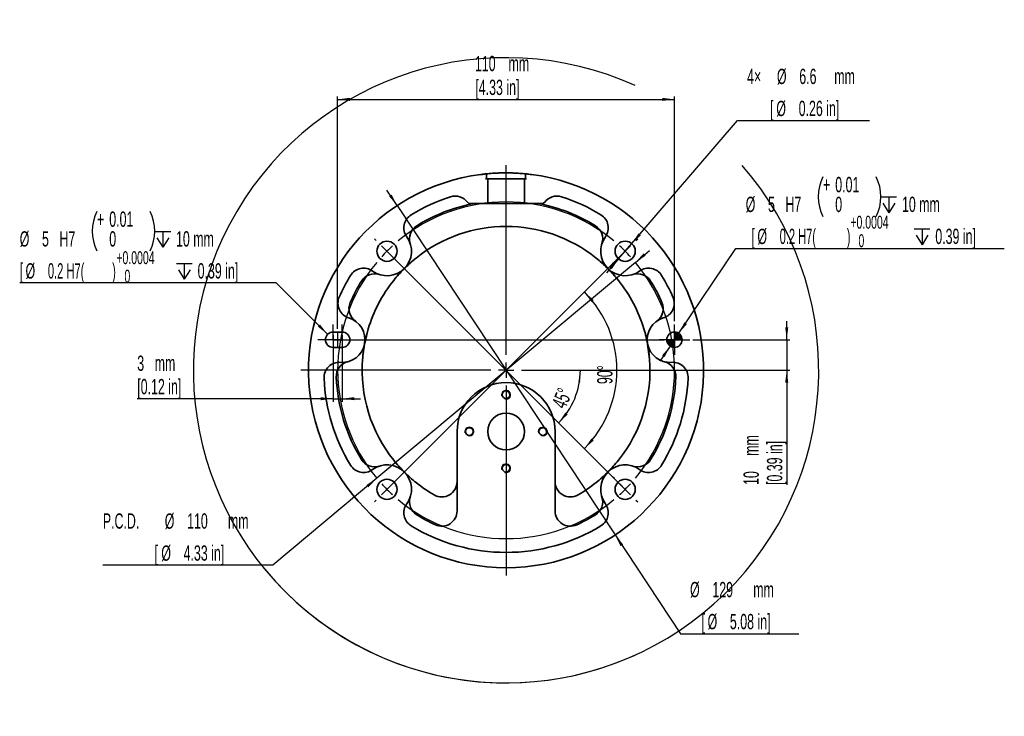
# Model space of a CAD drawing. Header units: millimetres. Extents: x 118 to 279, y 46 to 284.
# Tile 2 of 2: x 118 to 279, y 171 to 284. Entities that reach past the tile are written whole.
import ezdxf

# ---------------------------------------------------------------- set-up
doc = ezdxf.new("R2010")
doc.units = ezdxf.units.MM
doc.layers.add('标注层', color=3, linetype='Continuous')
doc.styles.add('SLDTEXTSTYLE0', font='TXT', dxfattribs={"width": 0.605})
doc.styles.add('SLDTEXTSTYLE1', font='TXT', dxfattribs={"width": 0.540833})
doc.styles.add('SLDTEXTSTYLE2', font='TXT', dxfattribs={"width": 0.543235})
doc.dimstyles.new('SLDDIMSTYLE0', dxfattribs={"dimtxt": 2.5, "dimasz": 2, "dimexe": 0, "dimexo": 0.0625, "dimtad": 2, "dimlfac": 2, "dimrnd": 1e-09, "dimzin": 12, "dimdsep": 46, "dimtxsty": 'SLDTEXTSTYLE0', "dimsah": 1, "dimcen": 0.09, "dimadec": 0, "dimazin": 3, "dimtfac": 1, "dimtofl": 0, "dimtmove": 0, "dimatfit": 3, "dimfxl": 0, "dimfrac": 2, "dimtolj": 1, "dimtzin": 12, "dimarcsym": 0})
doc.dimstyles.new('SLDDIMSTYLE1', dxfattribs={"dimtxt": 2.5, "dimasz": 2, "dimexe": 0, "dimexo": 0.0625, "dimtad": 2, "dimdec": 4, "dimlfac": 2, "dimzin": 12, "dimdsep": 46, "dimtxsty": 'SLDTEXTSTYLE0', "dimsah": 1, "dimcen": 0.09, "dimadec": 1, "dimazin": 3, "dimtfac": 1, "dimtofl": 0, "dimtmove": 0, "dimatfit": 3, "dimfxl": 0, "dimfrac": 2, "dimtolj": 1, "dimtzin": 12, "dimarcsym": 0})
doc.dimstyles.new('SLDDIMSTYLE2', dxfattribs={"dimtxt": 2.5, "dimasz": 2, "dimexe": 0, "dimexo": 0.0625, "dimtad": 2, "dimlfac": 2, "dimrnd": 1e-09, "dimzin": 12, "dimdsep": 46, "dimtxsty": 'SLDTEXTSTYLE0', "dimsah": 1, "dimcen": 0.09, "dimadec": 0, "dimazin": 3, "dimtfac": 1, "dimtmove": 0, "dimatfit": 0, "dimfxl": 0, "dimfrac": 2, "dimtolj": 1, "dimtzin": 12, "dimarcsym": 0})
doc.dimstyles.new('SLDDIMSTYLE3', dxfattribs={"dimtxt": 2.5, "dimasz": 2, "dimexe": 0, "dimexo": 0.0625, "dimtad": 0, "dimtih": 1, "dimtoh": 1, "dimlfac": 2, "dimrnd": 1e-09, "dimzin": 12, "dimdsep": 46, "dimtxsty": 'SLDTEXTSTYLE0', "dimsah": 1, "dimcen": 0, "dimadec": 0, "dimazin": 3, "dimtol": 1, "dimtp": 0.012, "dimtfac": 1, "dimtmove": 0, "dimatfit": 3, "dimfxl": 0, "dimfrac": 2, "dimtolj": 1, "dimarcsym": 0})
doc.dimstyles.new('SLDDIMSTYLE4', dxfattribs={"dimtxt": 2.5, "dimasz": 2, "dimexe": 0, "dimexo": 0.0625, "dimtad": 0, "dimtih": 1, "dimtoh": 1, "dimlfac": 2, "dimrnd": 1e-09, "dimzin": 12, "dimdsep": 46, "dimtxsty": 'SLDTEXTSTYLE0', "dimsah": 1, "dimcen": 0, "dimadec": 0, "dimazin": 3, "dimtol": 1, "dimtp": 0.012, "dimtfac": 1, "dimtofl": 0, "dimtmove": 0, "dimatfit": 3, "dimfxl": 0, "dimfrac": 2, "dimtolj": 1, "dimarcsym": 0})
doc.dimstyles.new('SLDDIMSTYLE5', dxfattribs={"dimtxt": 2.5, "dimasz": 2, "dimexe": 0, "dimexo": 0.0625, "dimtad": 0, "dimtih": 1, "dimtoh": 1, "dimlfac": 2, "dimrnd": 1e-09, "dimzin": 12, "dimdsep": 46, "dimtxsty": 'SLDTEXTSTYLE0', "dimsah": 1, "dimcen": 0, "dimadec": 0, "dimazin": 3, "dimtfac": 1, "dimtmove": 0, "dimatfit": 3, "dimfxl": 0, "dimfrac": 2, "dimtolj": 1, "dimtzin": 12, "dimarcsym": 0})
doc.dimstyles.new('SLDDIMSTYLE6', dxfattribs={"dimtxt": 2.5, "dimasz": 2, "dimexe": 0, "dimexo": 0.0625, "dimtad": 0, "dimtih": 1, "dimtoh": 1, "dimlfac": 2, "dimrnd": 1e-09, "dimzin": 12, "dimdsep": 46, "dimtxsty": 'SLDTEXTSTYLE0', "dimsah": 1, "dimcen": 0, "dimadec": 0, "dimazin": 3, "dimtfac": 1, "dimtmove": 0, "dimatfit": 3, "dimfxl": 0, "dimfrac": 2, "dimtolj": 1, "dimtzin": 12, "dimarcsym": 0})

# ---------------------------------------------------------------- blocks, each defined once
blk = doc.blocks.new('SW_NOTE_1')
at = {"layer": '标注层', "color": 0, "attachment_point": 1, "style": 'SLDTEXTSTYLE0'}
for s, insert, char_height in [('+0.0004', (0, 2.73), 2.117), ('0', (1.32, -0.29), 2.12)]:
    blk.add_mtext(s, dxfattribs=dict(at, insert=insert, char_height=char_height))
blk = doc.blocks.new('SW_NOTE_2')
at = {"layer": '标注层', "color": 0, "attachment_point": 1, "style": 'SLDTEXTSTYLE0'}
for s, insert, char_height in [('+0.0004', (0, 2.73), 2.117), ('0', (1.32, -0.29), 2.12)]:
    blk.add_mtext(s, dxfattribs=dict(at, insert=insert, char_height=char_height))
blk = doc.blocks.new('_D')
at = {"layer": '标注层'}
for p, q in [((169.73, 233.87), (169.73, 271.87)), ((224.73, 235.12), (224.73, 271.87)), ((169.73, 271.37), (224.73, 271.37))]:
    blk.add_line(p, q, dxfattribs=at)
for points in [[(169.73, 271.37), (171.73, 271.12), (171.73, 271.62)], [(224.73, 271.37), (222.73, 271.62), (222.73, 271.12)]]:
    blk.add_solid(points, dxfattribs=at)
at = {"layer": '标注层', "char_height": 2.5, "attachment_point": 1, "style": 'SLDTEXTSTYLE0'}
for s, insert in [('110', (192.15, 278.48)), ('mm', (197.63, 278.48)), ('[4.33 in]', (192.22, 274.59))]:
    blk.add_mtext(s, dxfattribs=dict(at, insert=insert))
blk = doc.blocks.new('_D_1')
at = {"layer": '标注层'}
blk.add_arc((197.23, 227.12), 12.13, 315, 0, dxfattribs=at)
for points in [[(209.37, 227.12), (208.96, 225.15), (209.45, 225.11)], [(205.81, 218.54), (207.3, 219.9), (206.92, 220.23)]]:
    blk.add_solid(points, dxfattribs=at)
at = {"layer": '标注层', "insert": (204.61, 221.63), "char_height": 2.5, "attachment_point": 1, "rotation": 67.5, "style": 'SLDTEXTSTYLE0'}
blk.add_mtext('45°', dxfattribs=at)
blk = doc.blocks.new('_D_2')
at = {"layer": '标注层'}
blk.add_arc((197.23, 227.12), 18.09, 315, 45, dxfattribs=at)
for points in [[(210.03, 239.91), (211.18, 238.26), (211.55, 238.59)], [(210.03, 214.33), (211.55, 215.65), (211.18, 215.98)]]:
    blk.add_solid(points, dxfattribs=at)
at = {"layer": '标注层', "insert": (212.1, 224.87), "char_height": 2.5, "attachment_point": 1, "rotation": 90, "style": 'SLDTEXTSTYLE0'}
blk.add_mtext('90°', dxfattribs=at)
blk = doc.blocks.new('_D_3')
at = {"layer": '标注层'}
for p, q in [((243.06, 232.12), (243.06, 235.12)), ((227.73, 232.12), (243.56, 232.12)), ((243.06, 232.12), (243.06, 227.12)), ((221.73, 227.12), (243.56, 227.12)), ((243.06, 227.12), (243.06, 208.39))]:
    blk.add_line(p, q, dxfattribs=at)
for points in [[(243.06, 232.12), (243.31, 234.12), (242.81, 234.12)], [(243.06, 227.12), (242.81, 225.12), (243.31, 225.12)]]:
    blk.add_solid(points, dxfattribs=at)
at = {"layer": '标注层', "char_height": 2.5, "attachment_point": 1, "rotation": 90, "style": 'SLDTEXTSTYLE0'}
for s, insert in [('[0.39 in]', (239.83, 208.39)), ('mm', (236, 213.15)), ('10', (236, 208.39))]:
    blk.add_mtext(s, dxfattribs=dict(at, insert=insert))
blk = doc.blocks.new('SW_SYMBOL_HOLE_DEPTH')
at = {"layer": '标注层', "color": 0}
for p, q in [((0, 875), (800, 875)), ((100, 555), (400, 75)), ((400, 875), (400, 75)), ((700, 555), (400, 75))]:
    blk.add_line(p, q, dxfattribs=at)
blk = doc.blocks.new('_D_4')
at = {"layer": '标注层'}
for p, q in [((225.43, 233.16), (234.77, 247.02)), ((234.77, 247.02), (278.59, 247.02)), ((224.04, 231.08), (225.43, 233.16)), ((224.04, 231.08), (222.36, 228.59))]:
    blk.add_line(p, q, dxfattribs=at)
for centre, start, end in [((255.43, 255.48), 153.4349, 206.5651), ((251.21, 255.48), 333.4349, 26.5651)]:
    blk.add_arc(centre, 7.22, start, end, dxfattribs=at)
for points in [[(225.43, 233.16), (226.76, 234.67), (226.34, 234.95)], [(224.04, 231.08), (222.71, 229.56), (223.13, 229.28)]]:
    blk.add_solid(points, dxfattribs=at)
at = {"layer": '标注层', "xscale": 0.003222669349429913, "yscale": 0.003222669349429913, "zscale": 0.003222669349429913}
for p in [(258.43, 252.61), (263.87, 247.38)]:
    blk.add_blockref('SW_SYMBOL_HOLE_DEPTH', p, dxfattribs=at)
at = {"layer": '标注层', "char_height": 2.5, "attachment_point": 1}
for s, insert, style in [('+', (248.98, 258.7), 'SLDTEXTSTYLE0'), ('0.01', (250.98, 258.7), 'SLDTEXTSTYLE0'), ('%%c', (236.36, 255.47), 'SLDTEXTSTYLE0'), ('5', (240, 255.48), 'SLDTEXTSTYLE0'), ('H7', (242.85, 255.48), 'SLDTEXTSTYLE0'), ('0', (250.98, 255.47), 'SLDTEXTSTYLE0'), ('10 mm', (261.88, 255.48), 'SLDTEXTSTYLE0'), ('[', (237.3, 250.25), 'SLDTEXTSTYLE0'), ('%%c', (238.27, 250.24), 'SLDTEXTSTYLE0'), ('0.2 H7(          )', (241.91, 250.25), 'SLDTEXTSTYLE1'), ('0.39 in]', (267.32, 250.25), 'SLDTEXTSTYLE0')]:
    blk.add_mtext(s, dxfattribs=dict(at, insert=insert, style=style))
blk = doc.blocks.new('_D_5')
at = {"layer": '标注层'}
for p, q in [((159.72, 241.38), (117.82, 241.38)), ((168.1, 233), (159.72, 241.38))]:
    blk.add_line(p, q, dxfattribs=at)
for centre, start, end in [((136.89, 249.84), 153.4349, 206.5651), ((132.66, 249.84), 333.4349, 26.5651)]:
    blk.add_arc(centre, 7.22, start, end, dxfattribs=at)
blk.add_solid([(168.1, 233), (166.86, 234.59), (166.51, 234.24)], dxfattribs=at)
at = {"layer": '标注层', "xscale": 0.003222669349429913, "yscale": 0.003222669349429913, "zscale": 0.003222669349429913}
for p in [(139.89, 246.97), (143.41, 241.74)]:
    blk.add_blockref('SW_SYMBOL_HOLE_DEPTH', p, dxfattribs=at)
at = {"layer": '标注层', "char_height": 2.5, "attachment_point": 1}
for s, insert, style in [('+', (130.43, 253.06), 'SLDTEXTSTYLE0'), ('0.01', (132.44, 253.06), 'SLDTEXTSTYLE0'), ('%%c', (117.82, 249.83), 'SLDTEXTSTYLE0'), ('5', (121.46, 249.84), 'SLDTEXTSTYLE0'), ('H7', (124.31, 249.84), 'SLDTEXTSTYLE0'), ('0', (132.44, 249.83), 'SLDTEXTSTYLE0'), ('10 mm', (143.34, 249.84), 'SLDTEXTSTYLE0'), ('[', (117.82, 244.61), 'SLDTEXTSTYLE0'), ('%%c', (118.77, 244.61), 'SLDTEXTSTYLE0'), ('0.2 H7(         )', (122.42, 244.61), 'SLDTEXTSTYLE2'), ('0.39 in]', (146.87, 244.61), 'SLDTEXTSTYLE0')]:
    blk.add_mtext(s, dxfattribs=dict(at, insert=insert, style=style))
blk = doc.blocks.new('_D_6')
at = {"layer": '标注层'}
for p, q in [((168.98, 232.87), (168.98, 221.98)), ((170.48, 232.87), (170.48, 221.98)), ((168.98, 222.48), (137.01, 222.48)), ((168.98, 222.48), (170.48, 222.48)), ((170.48, 222.48), (173.48, 222.48))]:
    blk.add_line(p, q, dxfattribs=at)
for points in [[(168.98, 222.48), (166.98, 222.73), (166.98, 222.23)], [(170.48, 222.48), (172.48, 222.23), (172.48, 222.73)]]:
    blk.add_solid(points, dxfattribs=at)
at = {"layer": '标注层', "char_height": 2.5, "attachment_point": 1, "style": 'SLDTEXTSTYLE0'}
for s, insert in [('3', (137.01, 229.53)), ('mm', (139.86, 229.53)), ('[0.12 in]', (137.01, 225.7))]:
    blk.add_mtext(s, dxfattribs=dict(at, insert=insert))
blk = doc.blocks.new('_D_7')
at = {"layer": '标注层'}
for p, q in [((217.75, 247.82), (235, 267.92)), ((235, 267.92), (256.56, 267.92)), ((215.61, 245.31), (217.75, 247.82)), ((215.61, 245.31), (213.65, 243.04))]:
    blk.add_line(p, q, dxfattribs=at)
for points in [[(217.75, 247.82), (219.25, 249.17), (218.87, 249.5)], [(215.61, 245.31), (214.11, 243.96), (214.49, 243.63)]]:
    blk.add_solid(points, dxfattribs=at)
at = {"layer": '标注层', "char_height": 2.5, "attachment_point": 1, "style": 'SLDTEXTSTYLE0'}
for s, insert in [('4×', (236.59, 276.38)), ('%%c', (241.46, 276.37)), ('6.6', (245.11, 276.38)), ('mm', (250.82, 276.38)), ('[', (240.34, 271.15)), ('%%c', (241.36, 271.14)), ('0.26 in]', (245.01, 271.15))]:
    blk.add_mtext(s, dxfattribs=dict(at, insert=insert))
blk = doc.blocks.new('_D_8')
at = {"layer": '标注层'}
for p, q in [((179.45, 254.02), (177.79, 256.52)), ((179.45, 254.02), (215.02, 200.22)), ((215.02, 200.22), (225.69, 184.09)), ((225.69, 184.09), (245.05, 184.09))]:
    blk.add_line(p, q, dxfattribs=at)
for points in [[(179.45, 254.02), (178.55, 255.83), (178.13, 255.55)], [(215.02, 200.22), (215.92, 198.41), (216.34, 198.69)]]:
    blk.add_solid(points, dxfattribs=at)
at = {"layer": '标注层', "char_height": 2.5, "attachment_point": 1, "style": 'SLDTEXTSTYLE0'}
for s, insert in [('%%c', (227.27, 192.55)), ('129', (230.92, 192.55)), ('mm', (237.59, 192.55)), ('[', (229.15, 187.32)), ('%%c', (230.14, 187.32)), ('5.08 in]', (233.78, 187.32))]:
    blk.add_mtext(s, dxfattribs=dict(at, insert=insert))
blk = doc.blocks.new('_D_9')
at = {"layer": '标注层'}
for p, q in [((218.34, 244.75), (220.64, 246.68)), ((218.34, 244.75), (176.13, 209.49)), ((176.13, 209.49), (159.14, 195.29)), ((159.14, 195.29), (131.39, 195.29))]:
    blk.add_line(p, q, dxfattribs=at)
for start, end in [(65.6343, 40.9238), (218.8406, 294.3657)]:
    blk.add_arc((197.23, 227.12), 51.06, start, end, dxfattribs=at)
for points in [[(218.34, 244.75), (220.03, 245.84), (219.71, 246.23)], [(176.13, 209.49), (174.44, 208.39), (174.76, 208.01)]]:
    blk.add_solid(points, dxfattribs=at)
at = {"layer": '标注层', "char_height": 2.5, "attachment_point": 1, "style": 'SLDTEXTSTYLE0'}
for s, insert in [('P.C.D.', (131.39, 203.75)), ('%%c', (141.5, 203.74)), ('110', (145.15, 203.75)), ('mm', (151.82, 203.75)), ('[', (139.83, 198.52)), ('%%c', (140.94, 198.51)), ('4.33 in]', (144.58, 198.52))]:
    blk.add_mtext(s, dxfattribs=dict(at, insert=insert))
blk = doc.blocks.new('SW_CENTERMARKSYMBOL_0')
at = {"layer": '标注层', "color": 0}
for p, q in [((0, 2.5), (0, 24)), ((-2.5, 0), (-24, 0)), ((0, 0), (-1.25, 0)), ((0, 0), (0, 1.25)), ((0, 0), (0, -1.25)), ((0, 0), (1.25, 0)), ((2.5, 0), (24, 0)), ((0, -2.5), (0, -24))]:
    blk.add_line(p, q, dxfattribs=at)
blk = doc.blocks.new('SW_CENTERMARKSYMBOL_1')
at = {"layer": '标注层', "color": 0}
for p, q in [((-1.5, 1.25), (-1.5, 2.5)), ((0, 1.25), (0, 2.5)), ((-2.75, 0), (-4, 0)), ((-1.5, 0), (-2.75, 0)), ((-1.25, 0), (-2.5, 0)), ((-1.5, 0), (-1.5, 1.25)), ((-1.5, 0), (-1.5, -1.25)), ((-1.5, 0), (-0.25, 0)), ((0, 0), (-1.25, 0)), ((-0.25, 0), (1, 0)), ((0, 0), (0, 1.25)), ((0, 0), (0, -1.25)), ((0, 0), (1.25, 0)), ((1.25, 0), (52.55, 0)), ((-1.5, -1.25), (-1.5, -2.5)), ((0, -1.25), (0, -2.5))]:
    blk.add_line(p, q, dxfattribs=at)
blk = doc.blocks.new('SW_CENTERMARKSYMBOL_2')
at = {"layer": '标注层', "color": 0}
for p, q in [((0, 1.25), (0, 2.5)), ((-1.25, 0), (-2.5, 0)), ((0, 0), (-1.25, 0)), ((0, 0), (0, 1.25)), ((0, 0), (0, -1.25)), ((0, 0), (1.25, 0)), ((1.25, 0), (2.5, 0)), ((0, -1.25), (0, -2.5))]:
    blk.add_line(p, q, dxfattribs=at)
blk = doc.blocks.new('SW_CENTERMARKSYMBOL_3')
at = {"layer": '标注层', "color": 0}
for p, q in [((0, 2.5), (0, 33.5)), ((-21.21, 21.21), (-21.5, 21.5)), ((21.21, 21.21), (21.5, 21.5)), ((-19.45, 19.45), (-20.33, 20.33)), ((-19.45, 19.45), (-18.56, 18.56)), ((19.45, 19.45), (18.56, 18.56)), ((19.45, 19.45), (20.33, 20.33)), ((-17.68, 17.68), (-17.39, 17.39)), ((17.68, 17.68), (17.39, 17.39)), ((-2.5, 0), (-33.5, 0)), ((0, 0), (-1.25, 0)), ((0, 0), (0, 1.25)), ((0, 0), (0, -1.25)), ((0, 0), (1.25, 0)), ((2.5, 0), (33.5, 0)), ((0, -2.5), (0, -33.5)), ((-17.68, -17.68), (-17.39, -17.39)), ((17.68, -17.68), (17.39, -17.39)), ((-19.45, -19.45), (-18.56, -18.56)), ((19.45, -19.45), (18.56, -18.56)), ((-19.45, -19.45), (-20.33, -20.33)), ((19.45, -19.45), (20.33, -20.33)), ((-21.21, -21.21), (-21.5, -21.5)), ((21.21, -21.21), (21.5, -21.5))]:
    blk.add_line(p, q, dxfattribs=at)
for start, end in [(50.2087, 129.7913), (135, 137.6044), (132.3956, 135), (45, 47.6044), (42.3956, 45), (140.2087, 219.7913), (320.2087, 39.7913), (222.3956, 225), (315, 317.6044), (225, 227.6044), (312.3956, 315), (230.2087, 309.7913)]:
    blk.add_arc((0, 0), 27.5, start, end, dxfattribs=at)
blk = doc.blocks.new('SW_DOWELSYMBOL_0')
at = {"linetype": 'Continuous', "lineweight": 18}
h = blk.add_hatch(color=0, dxfattribs=at)
edge = h.paths.add_edge_path(flags=0)
edge.add_arc((0, 0), 1.25, 180, 270)
edge.add_line((0, -1.25), (0, 0))
edge.add_line((0, 0), (-1.25, 0))
h = blk.add_hatch(color=0, dxfattribs=at)
edge = h.paths.add_edge_path(flags=0)
edge.add_arc((0, 0), 1.25, 0, 90)
edge.add_line((0, 1.25), (0, 0))
edge.add_line((0, 0), (1.25, 0))
at = {"layer": '标注层', "color": 0}
blk.add_circle((0, 0), 1.25, dxfattribs=at)

msp = doc.modelspace()

# ---------------------------------------------------------------- linework, layer by layer
at = {"color": 7, "linetype": 'Continuous', "lineweight": 35}
for p, q in [((194.038156, 258.368761), (194.038156, 259.209317)), ((200.430715, 259.209541), (200.430715, 258.368761)), ((193.886244, 258.368761), (194.235641, 258.368761)), ((194.235641, 254.368761), (194.235641, 258.368761)), ((200.23323, 258.368761), (194.235641, 258.368761)), ((200.23323, 258.368761), (200.23323, 254.368761)), ((200.23323, 258.368761), (200.582627, 258.368761)), ((193.085641, 254.368761), (191.328649, 254.368761)), ((194.235641, 254.368761), (193.085641, 254.368761)), ((200.23323, 254.368761), (194.235641, 254.368761)), ((201.38323, 254.368761), (200.23323, 254.368761)), ((203.140222, 254.368761), (201.38323, 254.368761)), ((212.600994, 244.896044), (212.858892, 244.669884)), ((180.508515, 243.620691), (180.619469, 243.733728)), ((180.619469, 243.733728), (180.786294, 243.895584)), ((213.736365, 243.844682), (213.849402, 243.733728)), ((213.849402, 243.733728), (214.011258, 243.566903)), ((179.457153, 242.48532), (179.683313, 242.743218)), ((170.484435, 233.368762), (168.984436, 233.368762)), ((174.150946, 231.50427), (174.725598, 233.871705)), ((174.137153, 231.436011), (174.176952, 231.632964)), ((168.984436, 230.868761), (170.484435, 230.868761)), ((220.331718, 231.436011), (220.365756, 231.237936)), ((220.34351, 231.36738), (220.662805, 228.952212)), ((189.234435, 204.155476), (189.234435, 217.118762)), ((205.234436, 217.118762), (205.234436, 204.155476)), ((180.619469, 210.503795), (180.457613, 210.670619)), ((213.960356, 210.616832), (213.849402, 210.503795)), ((215.011718, 211.752203), (214.785558, 211.494305)), ((180.732506, 210.392841), (180.619469, 210.503795)), ((181.867877, 209.341479), (181.609979, 209.567639)), ((213.849402, 210.503795), (213.682578, 210.341939))]:
    msp.add_line(p, q, dxfattribs=at)
for centre, radius in [((177.788999, 246.564198), 1.65), ((216.679872, 246.564198), 1.65), ((224.734436, 232.118761), 1.25), ((197.234436, 223.118761), 0.625), ((197.234436, 217.118761), 3), ((191.234436, 217.118761), 0.625), ((203.234436, 217.118761), 0.625), ((197.234436, 211.118761), 0.625), ((177.788999, 207.673325), 1.65), ((216.679872, 207.673325), 1.65)]:
    msp.add_circle(centre, radius, dxfattribs=at)
for centre, radius, start, end in [((197.234436, 227.118761), 32.25, 97.39128788, 82.60871212), ((197.234436, 227.118761), 29.75, 107.75057131, 121.37335467), ((197.234436, 227.118761), 27.75, 101.42118627, 121.71082577), ((188.926625, 253.071464), 2.5, 36.80540258, 107.75057131), ((191.328649, 254.868761), 0.5, 216.80540258, 270), ((192.234436, 251.868761), 2.5, 90, 101.42118627), ((202.234436, 251.868761), 2.5, 78.57881372, 90), ((197.234436, 227.118761), 27.75, 58.28917423, 78.57881373), ((203.140222, 254.868761), 0.5, 270, 323.19459742), ((205.542246, 253.071464), 2.5, 72.24942869, 143.19459742), ((197.234436, 227.118761), 29.75, 58.62664533, 72.24942869), ((183.047741, 250.384621), 2.5, 121.37335467, 215.9980238), ((211.42113, 250.384621), 2.5, 324.0019762, 58.62664533), ((183.962217, 248.599235), 2.5, 121.71082577, 198.2450989), ((197.234436, 227.118761), 23.5, 51.31124795, 128.68875205), ((210.506654, 248.599235), 2.5, 341.7549011, 58.28917423), ((177.788999, 246.564198), 4, 234.0019762, 35.9980238), ((216.679872, 246.564198), 4, 144.0019762, 305.9980238), ((173.968576, 241.305456), 2.5, 54.0019762, 148.62664533), ((175.753962, 240.390979), 2.5, 71.7549011, 148.28917423), ((218.714909, 240.390979), 2.5, 31.71082577, 108.2450989), ((220.500295, 241.305456), 2.5, 31.37335467, 125.9980238), ((197.234436, 227.118761), 29.75, 148.62664533, 156.31155094), ((197.234436, 227.118761), 27.75, 148.28917423, 156.50046802), ((197.234436, 227.118761), 23.5, 141.31124795, 163.30007426), ((197.234436, 227.118761), 23.5, 16.69992574, 38.68875205), ((197.234436, 227.118761), 27.75, 23.49953198, 31.71082577), ((197.234436, 227.118761), 29.75, 23.68844906, 31.37335467), ((172.280422, 238.066808), 2.5, 156.31155094, 253.19853806), ((174.078586, 237.186986), 2.5, 156.50046802, 234.6574956), ((220.390285, 237.186986), 2.5, 305.3425044, 23.49953198), ((222.188449, 238.066808), 2.5, 286.80146194, 23.68844906), ((170.484436, 232.118761), 3.713278, 265.6268193, 73.19853806), ((223.984436, 232.118761), 3.713278, 106.80146194, 274.3731807), ((168.984436, 232.118761), 1.25, 90, 270), ((170.484436, 232.118761), 1.25, 270, 90), ((170.010659, 225.923573), 2.5, 85.6268193, 182.51380642), ((172.00522, 226.094474), 2.5, 104.16786177, 182.32488935), ((197.234436, 227.118761), 23.5, 175.5252831, 218.68875205), ((197.234436, 227.118761), 23.5, 321.31124795, 4.4747169), ((222.463651, 226.094474), 2.5, 357.67511065, 75.83213823), ((224.458212, 225.923573), 2.5, 357.48619358, 94.3731807), ((197.234436, 227.118761), 29.75, 182.51380642, 211.37335467), ((197.234436, 227.118761), 27.75, 182.32488935, 211.71082577), ((197.234436, 217.118761), 8, 0, 180), ((197.234436, 227.118761), 27.75, 328.28917423, 357.67511065), ((197.234436, 227.118761), 29.75, 328.62664533, 357.48619358), ((175.753962, 213.846543), 2.5, 211.71082577, 288.2450989), ((218.714909, 213.846543), 2.5, 251.7549011, 328.28917423), ((173.968576, 212.932067), 2.5, 211.37335467, 305.9980238), ((177.788999, 207.673325), 4, 324.0019762, 125.9980238), ((216.679872, 207.673325), 4, 54.0019762, 215.9980238), ((220.500295, 212.932067), 2.5, 234.0019762, 328.62664533), ((197.234436, 227.118761), 23.5, 231.31124795, 240), ((186.734436, 208.932228), 2.5, 240, 0), ((207.734436, 208.932228), 2.5, 180, 300), ((197.234436, 227.118761), 23.5, 300, 308.68875205), ((183.962217, 205.638288), 2.5, 161.7549011, 238.28917423), ((210.506654, 205.638288), 2.5, 301.71082577, 18.2450989), ((183.047741, 203.852902), 2.5, 144.0019762, 238.62664533), ((211.42113, 203.852902), 2.5, 301.37335467, 35.9980238), ((197.234436, 227.118761), 27.75, 238.28917423, 245.42767377), ((186.734436, 204.155476), 2.5, 245.42767377, 0), ((207.734436, 204.155476), 2.5, 180, 294.57232623), ((197.234436, 227.118761), 27.75, 294.57232623, 301.71082577), ((197.234436, 227.118761), 29.75, 238.62664533, 301.37335467)]:
    msp.add_arc(centre, radius, start, end, dxfattribs=at)
at = {"color": 7, "linetype": 'Continuous', "lineweight": 18}
for centre in [(197.234436, 223.118761), (191.234436, 217.118761), (203.234436, 217.118761), (197.234436, 211.118761)]:
    msp.add_arc(centre, 0.75, 255, 195, dxfattribs=at)
at = {"color": 7, "linetype": 'Continuous', "lineweight": 35}
for points, knots in [([(193.085641, 259.100788), (193.159918, 259.110423), (193.233028, 259.119644), (193.376997, 259.137317), (193.448547, 259.145849), (193.585686, 259.161762), (193.650843, 259.1691), (193.774396, 259.182674), (193.833228, 259.188952), (193.886244, 259.194486)], [0, 0, 0, 0, 0.25, 0.25, 0.5, 0.5, 0.75, 0.75, 1, 1, 1, 1]), ([(193.886244, 259.194487), (193.921966, 259.198174), (193.993415, 259.205549), (194.039313, 259.210093), (194.033203, 259.209484), (194.031527, 259.209317)], [0, 0, 0, 0, 0.4204978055, 0.8410478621, 1, 1, 1, 1]), ([(194.02093, 259.207645), (194.099551, 259.215617), (194.309376, 259.236894), (194.74833, 259.274095), (195.309834, 259.313194), (195.931851, 259.344422), (196.588609, 259.364695), (197.263199, 259.370924), (197.934644, 259.363519), (198.584419, 259.342419), (199.198001, 259.310795), (199.75126, 259.271652), (200.170697, 259.235832), (200.365325, 259.216005), (200.430715, 259.209343)], [0, 0, 0, 0, 0.0541305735, 0.1444661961, 0.2348006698, 0.3252833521, 0.4157631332, 0.5056881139, 0.5956132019, 0.6851487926, 0.774687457, 0.8645965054, 0.9545072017, 1, 1, 1, 1]), ([(200.435103, 259.209541), (200.433732, 259.209678), (200.425283, 259.210521), (200.465011, 259.20657), (200.528323, 259.200141), (200.57507, 259.195274), (200.582627, 259.194487)], [0, 0, 0, 0, 0.0811265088, 0.500056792, 0.9191792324, 1, 1, 1, 1]), ([(200.582627, 259.194486), (200.635756, 259.18894), (200.694564, 259.182664), (200.818078, 259.169095), (200.883329, 259.161746), (201.089784, 259.137787), (201.234607, 259.120067), (201.383231, 259.100788)], [0, 0, 0, 0, 0.25, 0.25, 0.5, 0.5, 1, 1, 1, 1]), ([(180.786294, 243.895584), (181.040386, 244.142097), (181.604219, 244.689111), (182.211323, 245.187804), (182.544834, 245.461759)], [0, 0, 0, 0, 0.45065287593, 1, 1, 1, 1]), ([(180.999939, 244.10287), (181.064775, 244.166192), (181.344717, 244.439594), (181.855882, 244.897936), (182.316947, 245.275262), (182.544834, 245.461759)], [0, 0, 0, 0, 0.1322751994, 0.5711177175, 1, 1, 1, 1]), ([(211.924037, 245.461759), (212.257416, 245.187656), (212.883355, 244.673008), (213.464664, 244.10852), (213.736365, 243.844682)], [0, 0, 0, 0, 0.5326042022, 1, 1, 1, 1]), ([(178.891438, 241.808363), (179.165541, 242.141741), (179.680189, 242.767681), (180.244676, 243.34899), (180.508515, 243.620691)], [0, 0, 0, 0, 0.5326042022, 1, 1, 1, 1]), ([(180.377054, 243.510435), (180.381716, 243.51509), (180.388187, 243.521549), (180.393112, 243.526639), (180.393364, 243.527049), (180.393477, 243.527233)], [0, 0, 0, 0, 0.5868001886, 0.8143916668, 1, 1, 1, 1]), ([(180.825964, 243.95972), (180.826148, 243.959833), (180.826558, 243.960084), (180.831648, 243.96501), (180.838107, 243.971481), (180.842761, 243.976143)], [0, 0, 0, 0, 0.1856083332, 0.4131998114, 1, 1, 1, 1]), ([(213.62611, 243.976143), (213.630764, 243.971481), (213.637223, 243.96501), (213.642313, 243.960084), (213.642723, 243.959833), (213.642907, 243.95972)], [0, 0, 0, 0, 0.5868001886, 0.8143916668, 1, 1, 1, 1]), ([(214.011258, 243.566903), (214.257771, 243.312811), (214.804785, 242.748978), (215.303478, 242.141874), (215.577433, 241.808363)], [0, 0, 0, 0, 0.45065287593, 1, 1, 1, 1]), ([(214.075394, 243.527233), (214.075507, 243.527049), (214.075759, 243.526639), (214.080684, 243.521549), (214.087155, 243.51509), (214.091817, 243.510435)], [0, 0, 0, 0, 0.1856083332, 0.4131998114, 1, 1, 1, 1]), ([(214.218544, 243.353258), (214.281866, 243.288421), (214.555268, 243.00848), (215.013611, 242.497315), (215.390936, 242.03625), (215.577433, 241.808363)], [0, 0, 0, 0, 0.1322751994, 0.5711177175, 1, 1, 1, 1]), ([(174.238531, 231.9377), (174.255674, 232.023954), (174.329509, 232.395456), (174.486058, 233.042293), (174.646272, 233.597037), (174.725598, 233.871705)], [0, 0, 0, 0, 0.1324456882, 0.5704532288, 1, 1, 1, 1]), ([(219.743273, 233.871705), (219.807121, 233.652161), (219.931984, 233.222821), (220.092576, 232.586002), (220.225167, 231.992882), (220.297916, 231.61267), (220.331718, 231.436011)], [0, 0, 0, 0, 0.2726597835, 0.5332157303, 0.7831163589, 1, 1, 1, 1]), ([(174.177528, 231.730154), (174.177609, 231.730319), (174.177791, 231.730692), (174.179132, 231.737255), (174.180748, 231.745982), (174.181909, 231.752249)], [0, 0, 0, 0, 0.1841068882, 0.4140424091, 1, 1, 1, 1]), ([(220.286962, 231.752249), (220.288123, 231.745982), (220.289739, 231.737255), (220.29108, 231.730692), (220.291262, 231.730319), (220.291343, 231.730154)], [0, 0, 0, 0, 0.5859575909, 0.8158931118, 1, 1, 1, 1]), ([(173.806066, 228.952212), (173.825831, 229.179995), (173.864482, 229.62545), (173.944758, 230.277281), (174.035361, 230.87825), (174.104861, 231.259069), (174.137153, 231.436011)], [0, 0, 0, 0, 0.2726596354, 0.5332158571, 0.7831163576, 1, 1, 1, 1]), ([(174.064655, 231.124954), (174.065838, 231.131218), (174.067485, 231.13994), (174.068601, 231.146542), (174.068568, 231.146955), (174.068554, 231.147138)], [0, 0, 0, 0, 0.5859879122, 0.8159723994, 1, 1, 1, 1]), ([(220.400317, 231.147138), (220.400303, 231.146955), (220.40027, 231.146542), (220.401386, 231.13994), (220.403033, 231.131218), (220.404216, 231.124954)], [0, 0, 0, 0, 0.1840276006, 0.4140120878, 1, 1, 1, 1]), ([(220.418398, 230.931592), (220.433568, 230.844976), (220.498909, 230.471895), (220.586573, 229.812177), (220.637559, 229.237002), (220.662805, 228.952212)], [0, 0, 0, 0, 0.1324344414, 0.5704359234, 1, 1, 1, 1]), ([(180.250327, 210.884265), (180.187005, 210.949101), (179.913603, 211.229043), (179.45526, 211.740208), (179.077935, 212.201273), (178.891438, 212.429159)], [0, 0, 0, 0, 0.1322751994, 0.5711177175, 1, 1, 1, 1]), ([(180.457613, 210.670619), (180.2111, 210.924712), (179.664086, 211.488545), (179.165393, 212.095649), (178.891438, 212.429159)], [0, 0, 0, 0, 0.45065287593, 1, 1, 1, 1]), ([(215.577433, 212.429159), (215.30333, 212.095781), (214.788682, 211.469842), (214.224195, 210.888533), (213.960356, 210.616832)], [0, 0, 0, 0, 0.5326042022, 1, 1, 1, 1]), ([(180.393477, 210.71029), (180.393364, 210.710474), (180.393112, 210.710884), (180.388187, 210.715974), (180.381716, 210.722433), (180.377054, 210.727087)], [0, 0, 0, 0, 0.1856083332, 0.4131998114, 1, 1, 1, 1]), ([(214.091817, 210.727087), (214.087155, 210.722433), (214.080684, 210.715974), (214.075759, 210.710884), (214.075507, 210.710474), (214.075394, 210.71029)], [0, 0, 0, 0, 0.5868001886, 0.8143916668, 1, 1, 1, 1]), ([(182.544834, 208.775764), (182.211455, 209.049867), (181.585516, 209.564515), (181.004207, 210.129002), (180.732506, 210.392841)], [0, 0, 0, 0, 0.5326042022, 1, 1, 1, 1]), ([(180.842761, 210.26138), (180.838107, 210.266042), (180.831648, 210.272513), (180.826558, 210.277438), (180.826148, 210.27769), (180.825964, 210.277802)], [0, 0, 0, 0, 0.5868001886, 0.8143916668, 1, 1, 1, 1]), ([(213.682578, 210.341939), (213.428485, 210.095426), (212.864652, 209.548412), (212.257548, 209.049719), (211.924037, 208.775764)], [0, 0, 0, 0, 0.45065287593, 1, 1, 1, 1]), ([(213.468932, 210.134653), (213.404096, 210.071331), (213.124154, 209.797929), (212.612989, 209.339586), (212.151924, 208.962261), (211.924037, 208.775764)], [0, 0, 0, 0, 0.1322751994, 0.5711177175, 1, 1, 1, 1]), ([(213.642907, 210.277802), (213.642723, 210.27769), (213.642313, 210.277438), (213.637223, 210.272513), (213.630764, 210.266042), (213.62611, 210.26138)], [0, 0, 0, 0, 0.1856083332, 0.4131998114, 1, 1, 1, 1])]:
    msp.add_open_spline(points, degree=3, knots=knots, dxfattribs=at)
at = {"layer": '标注层'}
for p, q in [((177.788999, 246.564198), (216.679872, 207.673325)), ((216.679872, 246.564198), (177.788999, 207.673325)), ((169.734436, 233.368761), (169.734436, 230.868761))]:
    msp.add_line(p, q, dxfattribs=at)

# ---------------------------------------------------------------- block references
for name, p in [('SW_CENTERMARKSYMBOL_3', (197.234436, 227.118761)), ('SW_CENTERMARKSYMBOL_0', (197.234436, 227.118761)), ('SW_NOTE_1', (253.450511, 249.638445)), ('SW_NOTE_2', (133.598622, 243.843024)), ('SW_CENTERMARKSYMBOL_1', (170.484436, 232.118761)), ('SW_CENTERMARKSYMBOL_2', (224.734436, 232.118761)), ('SW_DOWELSYMBOL_0', (224.734436, 232.118761))]:
    msp.add_blockref(name, p, dxfattribs=at)

# ---------------------------------------------------------------- dimensions: what is measured, and where the dimension line sits
for p1, p2, text, dimstyle, picture, middle in [((176.131909, 209.485459), (218.336962, 244.752064), 'P.C.D.<> mm\\P         [%%c4.33 in]', 'SLDDIMSTYLE6', '_D_9', (144.472501, 200.518583)), ((217.754253, 247.816478), (215.605491, 245.311918), '4× <> mm\\P    [%%c0.26 in]', 'SLDDIMSTYLE5', '_D_7', (246.57405, 273.150024)), ((225.43275, 233.155514), (224.036121, 231.082009), '<>H7{\\fGDT;x}10 mm\\P [%%c0.2 H7(          ){\\fGDT;x}0.39 in]', 'SLDDIMSTYLE3', '_D_4', (257.472839, 253.151325)), ((215.023339, 200.218624), (179.445532, 254.018899), '<> mm\\P  [%%c5.08 in]', 'SLDDIMSTYLE6', '_D_8', (236.162711, 189.322718)), ((169.868319, 231.234878), (168.100552, 233.002645), '<>H7{\\fGDT;x}10 mm\\P[%%c0.2 H7(         ){\\fGDT;x}0.39 in]', 'SLDDIMSTYLE4', '_D_5', (137.974845, 247.51264))]:
    dim = msp.add_diameter_dim_2p(p1=p1, p2=p2, text=text, dimstyle=dimstyle, dxfattribs=at)
    dim.commit()
    dim.dimension.update_dxf_attribs({"geometry": picture, "text_midpoint": middle, "dimtype": 163})
for base, p1, p2, text, dimstyle, picture, middle in [((224.734436, 271.368761), (169.734436, 233.368761), (224.734436, 234.618761), '<> mm\\P[4.33 in]', 'SLDDIMSTYLE0', '_D', (197.234436, 271.368761)), ((170.484436, 222.475388), (168.984436, 233.368761), (170.484436, 233.368761), '<> mm\\P[0.12 in]', 'SLDDIMSTYLE2', '_D_6', (143.124399, 222.475388))]:
    dim = msp.add_linear_dim(base=base, p1=p1, p2=p2, text=text, dimstyle=dimstyle, dxfattribs=at)
    dim.commit()
    dim.dimension.update_dxf_attribs({"geometry": picture, "text_midpoint": middle, "dimtype": 160})
for base, line2, picture, middle in [((208.44453, 222.475388), ((221.234436, 227.118761), (173.234436, 227.118761)), '_D_1', (208.44453, 222.475388)), ((215.327376, 227.118761), ((216.679872, 246.564198), (177.788999, 207.673325)), '_D_2', (215.327376, 227.118761))]:
    dim = msp.add_angular_dim_2l(base=base, line1=((177.788999, 246.564198), (216.679872, 207.673325)), line2=line2, dimstyle='SLDDIMSTYLE1', dxfattribs=at)
    dim.commit()
    dim.dimension.update_dxf_attribs({"geometry": picture, "text_midpoint": middle, "dimtype": 162})
dim = msp.add_linear_dim(base=(243.055093, 227.118761), p1=(227.234436, 232.118761), p2=(221.234436, 227.118761), angle=90, text='<> mm\\P[0.39 in]', dimstyle='SLDDIMSTYLE2', dxfattribs=at)
dim.commit()
dim.dimension.update_dxf_attribs({"geometry": '_D_3', "text_midpoint": (243.055093, 214.501523), "dimtype": 160})

doc.saveas('drawing.dxf')
